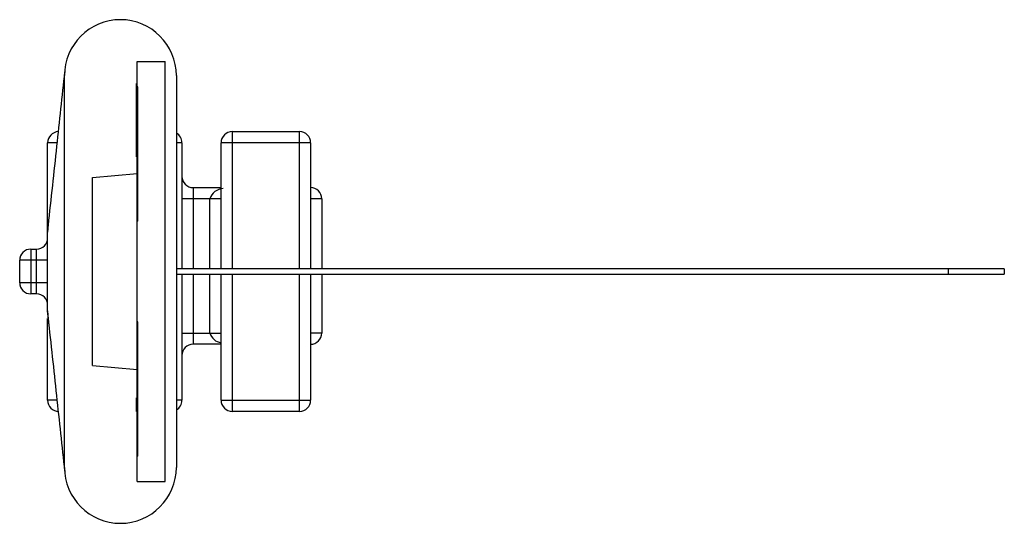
# Paper-space layout '_Rechts' of a CAD drawing. Header units: millimetres. Extents: x -2.6 to 15, y -4.5 to 4.5.
import ezdxf

# ---------------------------------------------------------------- set-up
doc = ezdxf.new("R2010")
doc.units = ezdxf.units.MM

psp = doc.layouts.new('_Rechts')

# ---------------------------------------------------------------- linework, layer by layer
at = {"color": 7, "linetype": 'Continuous', "lineweight": 25}
for p, q in [((-0.5, 3.75), (0, 3.75)), ((-0.5, -3.75), (-0.5, 3.75)), ((0, -3.75), (0, 3.75)), ((-1.8, -3.5), (-1.8, 3.5)), ((-0.51, 2.05), (-0.51, 3.358)), ((-0.51, 3.358), (-0.5, 3.358)), ((0.2, 3.5), (0.2, -3.5)), ((-0.49, 3.3), (-0.5, 3.3)), ((-0.49, 0.9), (-0.49, 3.3)), ((-0.51, 2.819), (-0.5, 2.819)), ((-0.51, 2.588), (-0.5, 2.588)), ((1.2, 2.5), (1.2, 0.05)), ((1.2, 2.5), (2.4, 2.5)), ((2.4, 0.05), (2.4, 2.5)), ((-2.1, -0.7), (-2.1, 2.3)), ((-1.934, 2.3), (-2.1, 2.3)), ((-0.49, 2.35), (-0.5, 2.35)), ((0.3, 2.3), (0.2, 2.3)), ((0.3, 2.3), (0.3, 0.05)), ((2.6, 2.3), (1, 2.3)), ((1, 0.05), (1, 2.3)), ((2.6, 2.3), (2.6, 0.05)), ((-0.51, 2.05), (-0.5, 2.05)), ((-0.51, 2.035), (-0.5, 2.035)), ((-0.5, 1.85), (-0.49, 1.85)), ((-1.3, 1.68), (-0.5, 1.75)), ((-1.3, -1.68), (-1.3, 1.68)), ((-0.49, 1.45), (-0.5, 1.45)), ((0.5, 1.5), (0.5, 0.05)), ((0.5, 1.5), (1, 1.5)), ((1, 1.3), (0.3, 1.3)), ((0.8, 0.05), (0.8, 1.3)), ((2.8, 1.3), (2.6, 1.3)), ((2.8, 1.3), (2.8, 0.05)), ((-0.49, 0.9), (-0.5, 0.9)), ((-2.1, 0.7), (-2.087, 0.874)), ((-2.092, 0.839), (-2.1, 0.7)), ((-2.4, 0.4), (-2.4, -0.4)), ((-2.4, 0.4), (-2.3, 0.4)), ((-2.3, -0.4), (-2.3, 0.4)), ((-2.1, 0.2), (-2.6, 0.2)), ((-2.6, -0.2), (-2.6, 0.2)), ((15, 0.05), (0.2, 0.05)), ((14, -0.05), (14, 0.05)), ((15, 0.05), (15, -0.05)), ((0.2, -0.05), (15, -0.05)), ((0.3, -0.05), (0.3, -2.3)), ((0.5, -0.05), (0.5, -1.3)), ((0.8, -1.1), (0.8, -0.05)), ((1, -2.3), (1, -0.05)), ((1.2, -0.05), (1.2, -2.5)), ((2.4, -2.5), (2.4, -0.05)), ((2.6, -0.05), (2.6, -2.3)), ((2.8, -0.05), (2.8, -1.1)), ((-2.1, -0.2), (-2.6, -0.2)), ((-2.3, -0.4), (-2.4, -0.4)), ((-2.1, -0.7), (-2.091, -0.844)), ((-2.071, -0.957), (-2.1, -0.7)), ((-2.1, -2.3), (-2.1, -0.839)), ((-0.49, -0.9), (-0.5, -0.9)), ((-0.49, -3.3), (-0.49, -0.9)), ((0.3, -1.1), (1, -1.1)), ((2.8, -1.1), (2.6, -1.1)), ((1, -1.3), (0.5, -1.3)), ((-0.49, -1.45), (-0.5, -1.45)), ((-1.3, -1.68), (-0.5, -1.75)), ((-0.49, -1.85), (-0.5, -1.85)), ((-0.51, -2.503), (-0.51, -2.255)), ((-0.51, -2.255), (-0.5, -2.255)), ((-1.935, -2.3), (-2.1, -2.3)), ((-0.5, -2.35), (-0.49, -2.35)), ((0.3, -2.3), (0.2, -2.3)), ((1, -2.3), (2.6, -2.3)), ((-0.51, -2.503), (-0.5, -2.503)), ((2.4, -2.5), (1.2, -2.5)), ((-0.49, -3.3), (-0.5, -3.3)), ((-0.5, -3.75), (0, -3.75))]:
    psp.add_line(p, q, dxfattribs=at)
for centre, radius, start, end in [((-0.8, 3.5), 1, 0, 180), ((-1.9, 2.3), 0.2, 93.6262, 180), ((0.1, 2.3), 0.2, 0, 60), ((1.2, 2.3), 0.2, 90, 180), ((2.4, 2.3), 0.2, 0, 90), ((0.5, 1.7), 0.2, 180, 270), ((1.045, 1.227), 0.255, 92.1014, 163.3993), ((2.6, 1.3), 0.2, 0, 90), ((-2.3, 0.6), 0.2, 270, 0), ((-2.4, 0.2), 0.2, 90, 180), ((-2.4, -0.2), 0.2, 180, 270), ((-2.3, -0.6), 0.2, 0, 90), ((1.033, -1.033), 0.242, 196.0288, 262.1844), ((2.6, -1.1), 0.2, 270, 0), ((0.5, -1.5), 0.2, 90, 180), ((-1.9, -2.3), 0.2, 180, 270), ((0.1, -2.3), 0.2, 300, 0), ((1.2, -2.3), 0.2, 180, 270), ((2.4, -2.3), 0.2, 270, 0), ((-0.8, -3.5), 1, 180, 0)]:
    psp.add_arc(centre, radius, start, end, dxfattribs=at)
for points, knots in [([(-1.798, 3.57), (-1.845, 3.128), (-1.941, 2.219), (-2.042, 1.299), (-2.093, 0.826)], [0, 0, 0, 0, 0.486661, 1, 1, 1, 1]), ([(-2.093, -0.83), (-2.042, -1.294), (-1.942, -2.223), (-1.846, -3.122), (-1.798, -3.571)], [0, 0, 0, 0, 0.500631, 1, 1, 1, 1])]:
    psp.add_open_spline(points, degree=3, knots=knots, dxfattribs=at)

doc.saveas('drawing.dxf')
